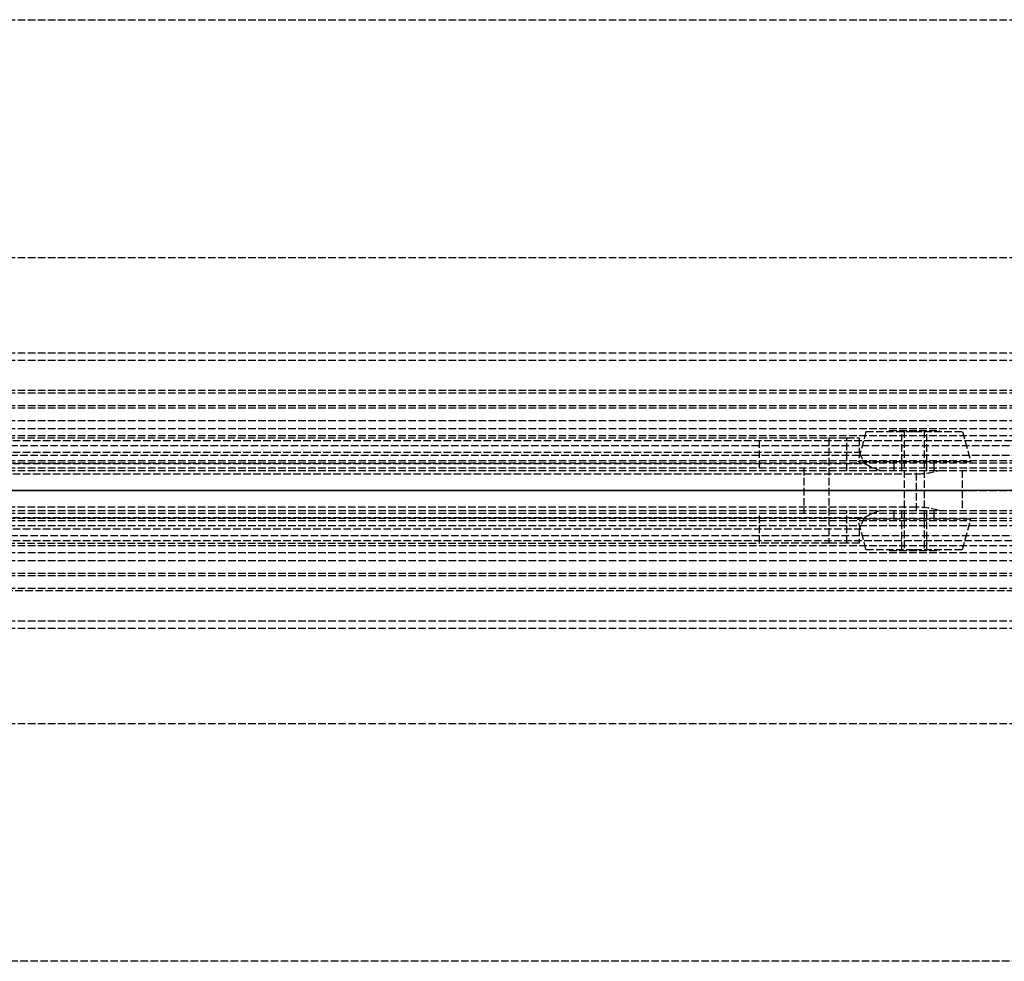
# Model space of a CAD drawing. Header units: millimetres. Extents: x 0 to 2050, y -94 to 94.
# Tile 11 of 14: x 240 to 437, y -94 to 94. Entities that reach past the tile are written whole.
import ezdxf

# ---------------------------------------------------------------- set-up
doc = ezdxf.new("R2010")
doc.units = ezdxf.units.MM
doc.header["$LTSCALE"] = 10
doc.linetypes.add('ALLCAD_Strich', pattern=[0.2, 0.15, -0.05])
doc.layers.add('BESCH_KONT_sich_schn_ansi_2d', color=40, linetype='Continuous')
doc.layers.add('BESCH_KONT_sich_schn_grun_2d', color=10, linetype='Continuous')

msp = doc.modelspace()

# ---------------------------------------------------------------- linework, layer by layer
at = {"layer": 'BESCH_KONT_sich_schn_ansi_2d', "linetype": 'ALLCAD_Strich'}
for p, q in [((0, 0, 2322), (965, 0, 2322)), ((0, 0, 2368), (2050, 0, 2368)), ((2050, 0, 2418), (0, 0, 2418)), ((0, 0, 8), (963, 0, 8)), ((0, 0, 9), (963, 0, 9)), ((965, 0, 2318), (0, 0, 2318)), ((0, 0, 25), (1005, 0, 25)), ((0, 0, 26), (1005, 0, 26)), ((0, 0, 2324), (2020, 0, 2324)), ((2020, 0, 2325.5), (0, 0, 2325.5)), ((0, 0, 2352.5), (2020, 0, 2352.5)), ((0, 0, 2326.5), (2020, 0, 2326.5)), ((0, 0, 2355), (2020, 0, 2355)), ((0, 0, 2350.5), (2020, 0, 2350.5)), ((0, 0, 2350), (2020, 0, 2350)), ((0, 0, 26), (1005, 0, 26)), ((2050, 0, 2361.5), (0, 0, 2361.5)), ((2050, 0, 2362), (0, 0, 2362)), ((0, 0, 2359), (2050, 0, 2359)), ((0, 0, 2359.5), (2050, 0, 2359.5)), ((0, 0, 2353), (2050, 0, 2353)), ((419.45, 0, 2321.7), (111, 0, 2321.7)), ((111, 0, 2328.7), (396.95, 0, 2328.7)), ((111, 0, 2326.8), (408.02, 0, 2326.8)), ((111, 0, 2325.48), (409.1, 0, 2325.48)), ((125.93, 0, 2343.7), (388.1, 0, 2343.7)), ((401.95, 0, 2340.3), (388.1, 0, 2343.7)), ((396.95, 0, 2341.53), (396.95, 0, 2328.7)), ((405.54, 0, 2340.3), (401.95, 0, 2340.3)), ((405.54, 0, 2334.5), (405.54, 0, 2340.3)), ((405.54, 0, 2340.3), (419.45, 0, 2340.3)), ((412.33, 0, 2322.96), (423.93, 0, 2322.96)), ((423.93, 0, 2322.96), (412.33, 0, 2322.96))]:
    msp.add_line(p, q, dxfattribs=at)
at = {"layer": 'BESCH_KONT_sich_schn_ansi_2d', "linetype": 'ALLCAD_Strich', "extrusion": (0, 1, 0)}
for radius in [11.25, 2]:
    msp.add_circle((-419, 2335.5), radius, dxfattribs=at)
at = {"layer": 'BESCH_KONT_sich_schn_ansi_2d', "linetype": 'ALLCAD_Strich', "extrusion": (0, -1, 0)}
for radius in [9.64, 5, 4, 2.5]:
    msp.add_circle((419, 2335.5), radius, dxfattribs=at)
at = {"layer": 'BESCH_KONT_sich_schn_ansi_2d', "linetype": 'ALLCAD_Strich', "extrusion": (0, 1, 0)}
for centre, radius, start, end in [((-418.75, 2334.5), 13.21, 324.3334, 0), ((-418.75, 2334.5), 13.21, 316.9529, 324.3334), ((-418.75, 2334.5), 13.21, 299.1028, 316.9529), ((-419.25, 2331), 9.3, 255.3556, 268.7545), ((-419.25, 2331), 9.3, 91.2455, 239.8345), ((-419.25, 2331), 9.3, 239.8345, 255.3556)]:
    msp.add_arc(centre, radius, start, end, dxfattribs=at)
at = {"layer": 'BESCH_KONT_sich_schn_grun_2d', "linetype": 'ALLCAD_Strich'}
for p, q in [((0, 94), (2050, 94)), ((0, 46.5), (2050, 46.5)), ((0, 27.5), (2050, 27.5)), ((0, 27.5), (2050, 27.5)), ((0, 26), (2050, 26)), ((0, 20), (1005, 20)), ((0, 19.5), (2050, 19.5)), ((0, 17), (2050, 17)), ((0, 16.5), (2020, 16.5)), ((0, 14), (2020, 14)), ((0, 12.38), (2020, 12.38)), ((414, 12), (424, 12)), ((414, 12), (414, 11.75)), ((417, 12), (417, -12)), ((421, 12), (421, -12)), ((424, 12), (424, 11.75)), ((0, 11), (1005, 11)), ((105, 10), (900, 10)), ((105, 10), (900, 10)), ((125.93, 10.5), (388.1, 10.5)), ((388.1, 10.5), (401.95, 10.5)), ((388.1, 4.5), (388.1, 10.5)), ((401.95, 10.5), (405.54, 10.5)), ((401.95, 10.5), (401.95, -10.5)), ((405.54, 10.5), (408.02, 10.5)), ((405.54, 4), (405.54, 10.5)), ((409.36, 11.75), (407.75, 5.75)), ((408.02, 10.5), (408.02, 7.63)), ((409.36, 11.75), (419, 11.75)), ((416.5, 5.75), (416.5, 11.75)), ((419, 11.75), (428.64, 11.75)), ((421.5, 5.75), (421.5, 11.75)), ((428.64, 11.75), (430.25, 5.75)), ((144.5, 9), (619.5, 9)), ((2020, 7), (0, 7)), ((111, 7.63), (408.02, 7.63)), ((234, 6), (2020, 6)), ((0, 4.5), (2020, 4.5)), ((0, 4), (2020, 4)), ((0.02, 5.5), (2020, 5.5)), ((111, 5.4), (409.1, 5.4)), ((396.95, 4.5), (396.95, -4.5)), ((430.25, 5.75), (407.75, 5.75)), ((415, 4), (415, 5.5)), ((416.5, 4), (416.5, 5.5)), ((417, 4), (417, -4)), ((419.45, -4), (419.45, 4)), ((421, 4), (421, -4)), ((421.5, 4), (421.5, 5.5)), ((423, 4), (423, 5.5)), ((428.55, 4), (428.55, -4)), ((111, 3.3), (419.45, 3.3)), ((419.45, -3.3), (111, -3.3)), ((0, -4), (2020, -4)), ((0, -4.5), (2020, -4.5)), ((0, -5.5), (2020, -5.5)), ((111, -5.4), (409.1, -5.4)), ((388.1, -10.5), (388.1, -4.5)), ((405.54, -10.5), (405.54, -4)), ((430.25, -5.75), (407.75, -5.75)), ((409.36, -11.75), (407.75, -5.75)), ((415, -5.5), (415, -4)), ((416.5, -5.5), (416.5, -4)), ((416.5, -11.75), (416.5, -5.75)), ((421.5, -5.5), (421.5, -4)), ((421.5, -11.75), (421.5, -5.75)), ((423, -5.5), (423, -4)), ((428.64, -11.75), (430.25, -5.75)), ((0, -7), (2020, -7)), ((111, -7.63), (408.02, -7.63)), ((234, -6), (2020, -6)), ((408.02, -7.63), (408.02, -10.5)), ((144.5, -9), (619.5, -9)), ((0, -11), (1005, -11)), ((105, -10), (900, -10)), ((105, -10), (900, -10)), ((125.93, -10.5), (388.1, -10.5)), ((401.95, -10.5), (388.1, -10.5)), ((405.54, -10.5), (401.95, -10.5)), ((408.02, -10.5), (405.54, -10.5)), ((409.36, -11.75), (419, -11.75)), ((414, -11.75), (414, -12)), ((419, -11.75), (428.64, -11.75)), ((424, -11.75), (424, -12)), ((0, -12.38), (2020, -12.38)), ((414, -12), (424, -12)), ((0, -14), (2020, -14)), ((0, -16.5), (2020, -16.5)), ((0, -17), (2050, -17)), ((0, -19.5), (2050, -19.5)), ((1005, -20), (0, -20)), ((0, -26), (2050, -26)), ((0, -27.5), (2050, -27.5)), ((0, -27.5), (2050, -27.5)), ((0, -46.5), (2050, -46.5)), ((2050, -94), (0, -94))]:
    msp.add_line(p, q, dxfattribs=at)
for centre, major_axis, ratio, start_param, end_param in [((418.75, 20.71), (0, -22.42), 0.589095, -0.948296, -0.819482), ((418.75, 10.4), (13.21, 0), 0.554262, -2.390278, -2.078736), ((419.25, 8.46), (-9.3, 0), 0.554262, -4.690651, -4.185902), ((419.25, -8.46), (9.3, 0), 0.554262, 1.044309, 1.549058), ((418.75, -20.71), (0, 22.42), 0.589095, 0.819482, 0.948296), ((418.75, -10.4), (-13.21, 0), 0.554262, -1.062856, -0.751314)]:
    msp.add_ellipse(centre, major_axis=major_axis, ratio=ratio, start_param=start_param, end_param=end_param, dxfattribs=at)

doc.saveas('drawing.dxf')
